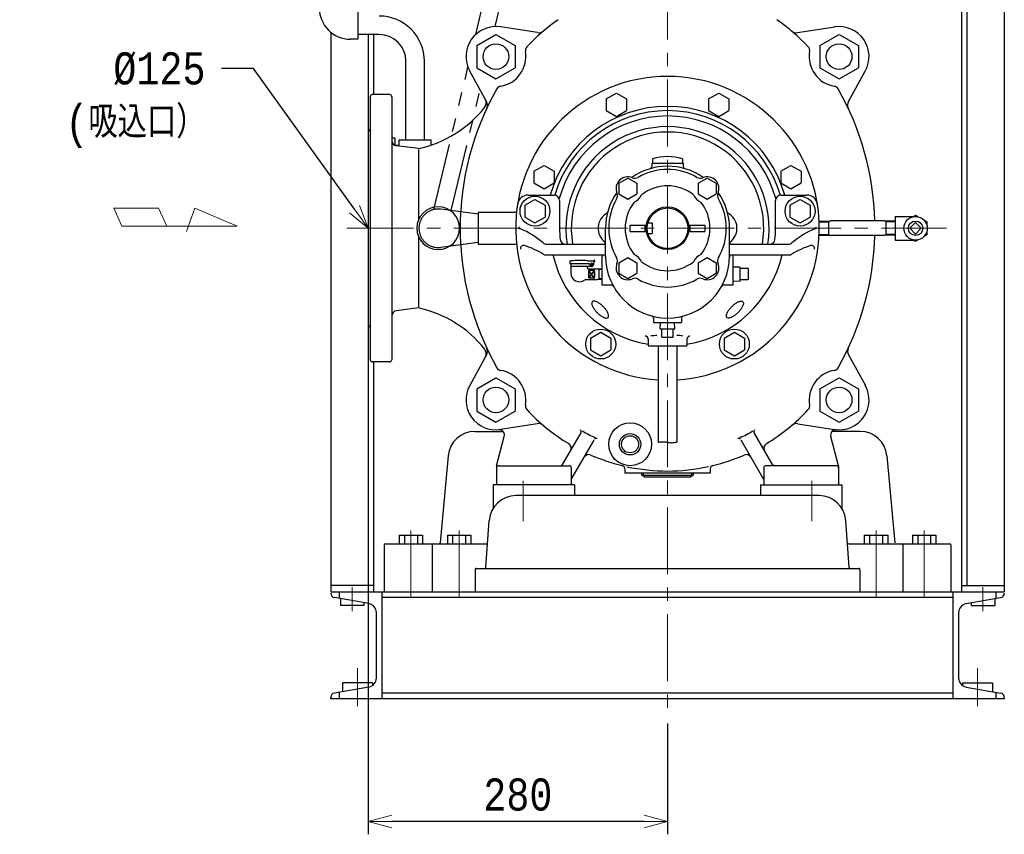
# Model space of a CAD drawing. Extents: x 0 to 8400, y 0 to 5940.
# Tile 26 of 34: x 6194 to 7115, y 423 to 1185. Entities that reach past the tile are written whole.
import ezdxf
from ezdxf import colors
from ezdxf.entities.mleader import LeaderData, LeaderLine
from ezdxf.math import Vec2, Vec3

# ---------------------------------------------------------------- set-up
doc = ezdxf.new("R2010")
doc.units = 0
doc.header["$LTSCALE"] = 50
doc.header["$MEASUREMENT"] = 0
doc.linetypes.add('CENTER', pattern=[2, 1.25, -0.25, 0.25, -0.25])
doc.linetypes.add('PHANTOM', pattern=[2.5, 1.25, -0.25, 0.25, -0.25, 0.25, -0.25])
doc.layers.get('0').update_dxf_attribs({"linetype": 'CONTINUOUS'})
doc.layers.get('Defpoints').update_dxf_attribs({"color": 8, "linetype": 'CONTINUOUS'})
doc.layers.add('ACCES5', color=1, linetype='CONTINUOUS')
doc.layers.add('DETAIL', color=7, linetype='CONTINUOUS')
doc.layers.add('SIZE', color=3, linetype='CONTINUOUS', lineweight=13)
doc.styles.get("Standard").update_dxf_attribs({"font": 'monotxt.shx', "width": 0.83, "bigfont": 'extfont.shx'})
doc.dimstyles.new('STDIM1', dxfattribs={"dimscale": 0, "dimtxt": 30, "dimasz": 22, "dimexe": 12, "dimexo": 8, "dimgap": 10, "dimtad": 1, "dimdec": 1, "dimdsep": 46, "dimtxsty": 'STANDARD', "dimblk": 'OPEN30', "dimcen": 0, "dimdle": 4.496, "dimclrd": 256, "dimclre": 256, "dimclrt": 256, "dimadec": 0, "dimazin": 0, "dimtfac": 1, "dimtdec": 1, "dimtmove": 0, "dimatfit": 3, "dimldrblk": 'OPEN30', "dimfxl": 1, "dimtvp": 1, "dimtolj": 1, "dimarcsym": 0})

# ---------------------------------------------------------------- blocks, each defined once
blk = doc.blocks.new('_OPEN30')
at = {"color": 0, "linetype": 'ByBlock'}
for p, q in [((-1, 0.268), (0, 0)), ((0, 0), (-1, -0.268)), ((0, 0), (-1, 0))]:
    blk.add_line(p, q, dxfattribs=at)
blk = doc.blocks.new('*D4')
at = {"layer": 'Defpoints', "color": 0}
for p in [(6520, 884), (6800, 535), (6520, 435.3)]:
    blk.add_point(p, dxfattribs=at)
at = {"layer": 'SIZE', "lineweight": -2}
for p, q in [((6520, 876), (6520, 423.3)), ((6800, 527), (6800, 423.3)), ((6778, 435.3), (6542, 435.3))]:
    blk.add_line(p, q, dxfattribs=at)
at = {"layer": 'SIZE', "lineweight": -2, "xscale": 22, "yscale": 22, "zscale": 22, "rotation": 180}
blk.add_blockref('_OPEN30', (6520, 435.3), dxfattribs=at)
at = {"layer": 'SIZE', "lineweight": -2, "xscale": 22, "yscale": 22, "zscale": 22}
blk.add_blockref('_OPEN30', (6800, 435.3), dxfattribs=at)
at = {"layer": 'SIZE', "insert": (6660, 460.3), "char_height": 30, "attachment_point": 5}
blk.add_mtext('\\A1;280', dxfattribs=at)

msp = doc.modelspace()

# ---------------------------------------------------------------- linework, layer by layer
at = {"layer": 'ACCES5', "linetype": 'PHANTOM'}
for p, q in [((6638.83925, 1178.50579), (6673.34481, 1322.75139)), ((6620.64641, 1171.2262), (6654.25711, 1311.73111)), ((6581.49122, 1007.5433), (6613.31271, 1140.56866)), ((6597.70518, 1006.55065), (6624.7133, 1119.45426)), ((6622.99026, 1003.22054), (6587.87063, 1007.84588)), ((6622.99026, 976.7795), (6587.87063, 972.15405))]:
    msp.add_line(p, q, dxfattribs=at)
msp.add_arc((6585.52027, 990.00002), 18, 82.49713028, 277.50282744, dxfattribs=at)
at = {"layer": 'DETAIL', "color": 4, "linetype": 'CENTER', "lineweight": 13}
for p, q in [((6800.00041, 2328.9999), (6800.00043, 534.99989)), ((6500.00766, 990.00002), (7060.86552, 990.00002)), ((6665.00042, 753.82175), (6665.00042, 716.02175)), ((6935.00042, 753.82175), (6935.00042, 716.02175)), ((6560.00042, 707.4999), (6560.00042, 637.4999)), ((6605.00042, 707.4999), (6605.00042, 637.4999)), ((6995.00042, 707.4999), (6995.00042, 637.4999)), ((7040.00042, 707.4999), (7040.00042, 637.4999)), ((6505.00046, 654.39985), (6505.00046, 632.06177)), ((7095.00045, 654.39985), (7095.00045, 632.06177)), ((6510.00046, 578.55882), (6510.00046, 543.1316)), ((7090.00045, 578.55882), (7090.00045, 543.1316))]:
    msp.add_line(p, q, dxfattribs=at)
at = {"layer": 'DETAIL'}
for p, q in [((7075.00041, 1531.00007), (7075.00041, 649.9999)), ((7080.00041, 1531.00007), (7080.00041, 655.99989)), ((7115.00041, 1531.00007), (7115.00041, 649.9999)), ((6510.299, 1192.77058), (6510.299, 1166.7706)), ((6485.00043, 1173.27324), (6485.00043, 649.9999)), ((6530.299, 1171.12059), (6510.299, 1171.12059)), ((6520.00043, 1171.12059), (6520.00043, 655.99989)), ((6525.00043, 1171.12059), (6525.00043, 1114.99955)), ((6621.48665, 1160.90616), (6639.48671, 1171.29849)), ((6639.48641, 1171.29779), (6657.48622, 1160.9056)), ((6678.47882, 1172.94305), (6643.66775, 1178.19944)), ((6921.52202, 1172.94305), (6956.33308, 1178.19944)), ((6942.51308, 1160.90616), (6960.51314, 1171.29849)), ((6960.51284, 1171.29779), (6978.51265, 1160.9056)), ((6510.299, 1166.77084), (6503.299, 1166.77084)), ((6621.4872, 1160.90553), (6621.4872, 1140.12096)), ((6657.4872, 1160.90553), (6657.4872, 1140.12096)), ((6942.51363, 1160.90553), (6942.51363, 1140.12096)), ((6978.51363, 1160.90553), (6978.51363, 1140.12096)), ((6555.299, 1072.60306), (6555.299, 1146.12059)), ((6572.59905, 1072.60306), (6572.59905, 1146.12059)), ((6630.78033, 1108.53578), (6615.01195, 1136.91322)), ((6621.48641, 1140.12088), (6639.48622, 1129.72868)), ((6639.48665, 1129.72924), (6657.48671, 1140.12157)), ((6942.51284, 1140.12088), (6960.51265, 1129.72868)), ((6960.51308, 1129.72924), (6978.51314, 1140.12157)), ((6969.2205, 1108.53578), (6984.98888, 1136.91322)), ((6540.00042, 1114.99999), (6524.00042, 1114.99999)), ((6742.66507, 1110.97008), (6752.16517, 1116.45496)), ((6752.16467, 1116.45423), (6761.66477, 1110.96935)), ((6838.33597, 1110.97008), (6847.83607, 1116.45496)), ((6847.83557, 1116.45423), (6857.33567, 1110.96935)), ((6522.00042, 1112.99999), (6522.00042, 867.00002)), ((6542.00042, 1112.99999), (6542.00042, 867.00002)), ((6742.66567, 1110.96945), (6742.66567, 1099.99979)), ((6761.66557, 1110.96945), (6761.66557, 1099.99979)), ((6838.33657, 1110.96945), (6838.33657, 1099.99979)), ((6857.33647, 1110.96945), (6857.33647, 1099.99979)), ((6742.66477, 1099.9998), (6752.16477, 1094.51492)), ((6752.16517, 1094.51557), (6761.66517, 1100.00045)), ((6838.33567, 1099.9998), (6847.83567, 1094.51492)), ((6847.83607, 1094.51557), (6857.33607, 1100.00045)), ((6520.00042, 1080.99999), (6520.00042, 899.00002)), ((6542.00078, 1074.6635), (6544.9149, 1074.6635)), ((6544.9149, 1074.6635), (6544.9149, 1067.60306)), ((6548.94903, 1072.60306), (6578.94903, 1072.60306)), ((6548.94903, 1067.60306), (6548.94903, 1072.60306)), ((6578.94903, 1067.83614), (6578.94903, 1072.60306)), ((6544.9149, 1067.60306), (6548.94903, 1067.60306)), ((6567.00042, 1064.51848), (6546.38326, 1067.08289)), ((6567.00042, 1063.62804), (6567.00042, 997.55084)), ((6785.25042, 1050.9996), (6814.75048, 1050.9996)), ((6785.25042, 1050.9996), (6785.25042, 1047.61415)), ((6786.0006, 1054.99957), (6786.0006, 1050.99961)), ((6814.00054, 1054.99957), (6814.00054, 1050.99961)), ((6814.75048, 1050.9996), (6814.75048, 1047.61415)), ((6675.01558, 1043.32055), (6684.51568, 1048.80542)), ((6675.01618, 1043.31991), (6675.01618, 1032.35025)), ((6684.51518, 1048.8047), (6694.01528, 1043.31982)), ((6694.01608, 1043.31991), (6694.01608, 1032.35025)), ((6905.98546, 1043.32055), (6915.48556, 1048.80542)), ((6905.98606, 1043.31991), (6905.98606, 1032.35025)), ((6915.48506, 1048.8047), (6924.98516, 1043.31982)), ((6924.98596, 1043.31991), (6924.98596, 1032.35025)), ((6675.01528, 1032.35027), (6684.51528, 1026.86539)), ((6684.51568, 1026.86604), (6694.01568, 1032.35091)), ((6754.37695, 1032.03078), (6762.87689, 1036.93823)), ((6754.37737, 1032.03023), (6754.37737, 1022.21532)), ((6762.8764, 1036.93762), (6771.3764, 1032.03012)), ((6771.37737, 1032.03023), (6771.37737, 1022.21532)), ((6828.62286, 1032.03063), (6837.12286, 1036.93813)), ((6828.62347, 1032.03023), (6828.62347, 1022.21532)), ((6837.12261, 1036.93758), (6845.62253, 1032.03013)), ((6845.62353, 1032.03023), (6845.62353, 1022.21532)), ((6905.98516, 1032.35027), (6915.48516, 1026.86539)), ((6915.48556, 1026.86604), (6924.98556, 1032.35091)), ((6666.52795, 1011.48502), (6676.02801, 1016.96989)), ((6669.68157, 1020.99969), (6694.00048, 1020.99969)), ((6676.0277, 1016.96919), (6685.5277, 1011.48436)), ((6699.00042, 1015.99972), (6699.00042, 990.00002)), ((6754.3764, 1022.21522), (6762.87646, 1017.30771)), ((6762.87695, 1017.30829), (6771.37695, 1022.21575)), ((6828.62255, 1022.2151), (6837.12255, 1017.30765)), ((6837.1228, 1017.30823), (6845.62283, 1022.21573)), ((6901.00053, 990.00002), (6901.00053, 1015.99972)), ((6906.00033, 1020.99969), (6930.31933, 1020.99969)), ((6914.47143, 1011.48503), (6923.97143, 1016.96986)), ((6923.97103, 1016.96914), (6933.47123, 1011.48427)), ((6622.99026, 1005.00002), (6658.79525, 1005.00002)), ((6622.99026, 1005.00002), (6622.99026, 975.00002)), ((6666.5285, 1011.48461), (6666.5285, 1000.51504)), ((6685.52856, 1011.48461), (6685.52856, 1000.51504)), ((6914.47203, 1011.48461), (6914.47203, 1000.51504)), ((6933.47203, 1011.48461), (6933.47203, 1000.51504)), ((6666.5277, 1000.51468), (6676.0277, 995.02985)), ((6676.02795, 995.03051), (6685.52801, 1000.51539)), ((6781.6701, 994.99999), (6785.5003, 994.99999)), ((6785.5003, 994.99999), (6785.5003, 984.99996)), ((6914.47103, 1000.51464), (6923.97123, 995.02976)), ((6923.97143, 995.0306), (6933.47143, 1000.51543)), ((6941.99943, 996.57976), (6952.28913, 996.90133)), ((6941.99943, 995.67919), (6950.63593, 995.94907)), ((6950.63603, 995.94871), (6952.28463, 996.90049)), ((6950.63633, 996.84862), (6950.63633, 983.15307)), ((7002.71312, 996.90016), (6952.25823, 996.89998)), ((7004.36022, 995.94698), (7002.71162, 996.89876)), ((7013.00052, 996.57842), (7002.71332, 996.89989)), ((7004.36072, 983.15315), (7004.36072, 996.84871)), ((7013.00072, 995.67801), (7004.36162, 995.94799)), ((7013.00032, 1001.00008), (7013.00032, 979.00078)), ((7013.00032, 1001.00008), (7032.00012, 1001.00008)), ((7026.62582, 989.99999), (7031.99992, 995.37406)), ((7030.05232, 1001.00012), (7031.99982, 1002.12453)), ((7031.99972, 1002.12334), (7034.41002, 1000.73174)), ((7031.99992, 995.37406), (7037.37412, 989.9998)), ((7040.08922, 997.45291), (7042.49942, 996.06131)), ((7042.50022, 996.06191), (7042.50022, 993.2788)), ((6742.00048, 964.00005), (6742.00048, 990.00002)), ((6765.00042, 987.00002), (6765.00042, 993.00002)), ((6765.00042, 993.00002), (6779.00042, 993.00002)), ((6765.00042, 987.00002), (6779.00042, 987.00002)), ((6779.00042, 987.00002), (6779.00042, 993.00002)), ((6821.0003, 993.00002), (6835.00048, 993.00002)), ((6821.0003, 993.00002), (6821.0003, 987.00002)), ((6821.0003, 987.00002), (6835.00048, 987.00002)), ((6835.00048, 993.00002), (6835.00048, 987.00002)), ((6858.00043, 964.00005), (6858.00043, 990.00002)), ((7026.62582, 989.99999), (7031.99992, 984.62593)), ((7031.99992, 984.62593), (7037.37402, 989.99999)), ((7042.50022, 986.72078), (7042.50022, 983.93758)), ((6567.00042, 982.44919), (6567.00042, 916.372)), ((6781.6701, 984.99996), (6785.5003, 984.99996)), ((6942.00003, 984.32169), (6950.63653, 984.05179)), ((6942.00003, 983.42129), (6952.28533, 983.09987)), ((6950.63553, 984.0506), (6952.28423, 983.09868)), ((7002.71342, 983.10042), (6952.27543, 983.10024)), ((7004.36072, 984.05217), (7002.71212, 983.10039)), ((7012.99992, 983.42272), (7002.71272, 983.10124)), ((7013.00022, 984.32305), (7004.36102, 984.05307)), ((7013.00032, 979.00078), (7032.00012, 979.00078)), ((7030.05222, 978.99904), (7031.99982, 977.87454)), ((7031.99992, 977.87584), (7034.41052, 979.26758)), ((7040.08902, 982.54613), (7042.49962, 983.93787)), ((6622.99026, 975.00002), (6658.79525, 975.00002)), ((6686.88134, 975.00011), (6740.00042, 975.00011)), ((6860.00043, 975.00011), (6913.11953, 975.00011)), ((6686.41424, 965.00008), (6740.00872, 965.00008)), ((6708.47039, 958.45489), (6708.47039, 956.99965)), ((6725.19964, 959.49978), (6731.47033, 959.49978)), ((6730.94506, 956.18618), (6731.46978, 959.499)), ((6731.00341, 960.0244), (6731.35656, 960.37765)), ((6731.0036, 960.02425), (6731.35711, 959.67072)), ((6731.28655, 958.35006), (6731.40972, 958.40484)), ((6731.35717, 960.37784), (6731.71075, 960.02431)), ((6738.50042, 965.00008), (6738.50042, 937.00005)), ((6754.3767, 957.78443), (6762.87676, 962.69193)), ((6754.37737, 957.78444), (6754.37737, 947.96944)), ((6762.87664, 962.69134), (6771.37658, 957.7839)), ((6771.37737, 957.78444), (6771.37737, 947.96944)), ((6828.62292, 957.78454), (6837.12286, 962.69199)), ((6828.62347, 957.78444), (6828.62347, 947.96944)), ((6837.12249, 962.69141), (6845.62253, 957.78391)), ((6845.62353, 957.78444), (6845.62353, 947.96944)), ((6859.99183, 965.00008), (6913.58653, 965.00008)), ((6861.50033, 937.00005), (6861.50033, 965.00008)), ((6708.47039, 956.99965), (6726.01208, 956.99965)), ((6709.47015, 956.99965), (6709.47015, 947.99956)), ((6709.47015, 954.49953), (6728.97033, 954.49953)), ((6724.97009, 954.49953), (6724.97009, 952.99972)), ((6725.97015, 951.99959), (6734.47033, 951.99959)), ((6731.46881, 950.77329), (6726.46899, 943.22298)), ((6731.46881, 943.22446), (6726.46905, 950.77477)), ((6726.47039, 950.77462), (6731.47033, 950.77462)), ((6726.47039, 950.77462), (6726.47039, 943.22454)), ((6727.77014, 956.79989), (6730.17004, 956.79989)), ((6727.77014, 956.19985), (6730.17004, 956.19985)), ((6731.47033, 950.77462), (6731.47033, 943.22454)), ((6738.49957, 951.864), (6734.46972, 951.98993)), ((6734.86932, 951.97535), (6735.96832, 951.34084)), ((6738.49987, 951.26366), (6735.96984, 951.34272)), ((6735.97033, 942.05779), (6735.97033, 951.94338)), ((6867.48963, 953.76574), (6861.49973, 953.57856)), ((6867.49003, 953.76592), (6867.49003, 940.23443)), ((6875.48983, 952.37432), (6867.49003, 952.37432)), ((6875.48983, 952.37432), (6875.48983, 941.62603)), ((6723.47039, 942.00002), (6734.47033, 942.00002)), ((6731.47033, 943.22454), (6726.47039, 943.22454)), ((6738.49865, 942.13659), (6734.46905, 942.01066)), ((6735.96899, 942.65711), (6734.86975, 942.02247)), ((6738.49865, 942.73682), (6735.96935, 942.65778)), ((6754.37658, 947.96886), (6762.87658, 943.06141)), ((6762.8767, 943.06202), (6771.37676, 947.96952)), ((6828.62249, 947.969), (6837.12255, 943.0615)), ((6837.12292, 943.06205), (6845.62293, 947.9695)), ((6867.49013, 940.2343), (6861.50013, 940.42148)), ((6875.48983, 941.62603), (6867.49003, 941.62603)), ((6738.50042, 937.00005), (6747.47405, 937.00005)), ((6852.52683, 937.00005), (6861.50033, 937.00005)), ((6567.00042, 915.48155), (6546.38326, 912.91714)), ((6787.00048, 905.90536), (6787.00048, 902.00008)), ((6813.00042, 905.90536), (6813.00042, 902.00008)), ((6787.00048, 902.00008), (6813.00042, 902.00008)), ((6793.23528, 896.00945), (6793.42248, 901.99929)), ((6793.23547, 896.00933), (6806.76653, 896.00933)), ((6794.62683, 888.00936), (6794.62683, 896.00942)), ((6805.37493, 888.00936), (6805.37493, 896.00942)), ((6806.76599, 896.01018), (6806.57879, 902.00022)), ((6728.00012, 887.23176), (6737.50024, 892.71663)), ((6728.00067, 887.2318), (6728.00067, 876.26214)), ((6737.49981, 892.71595), (6746.99981, 887.23112)), ((6747.00073, 887.2318), (6747.00073, 876.26214)), ((6782.00042, 886.17666), (6782.00042, 880.00014)), ((6794.62683, 888.00927), (6805.37493, 888.00927)), ((6818.00042, 886.17666), (6818.00042, 880.00014)), ((6852.99953, 887.23171), (6862.49963, 892.71659)), ((6853.00013, 887.2318), (6853.00013, 876.26214)), ((6862.49923, 892.71598), (6871.99923, 887.23115)), ((6872.00023, 887.2318), (6872.00023, 876.26214)), ((6727.99987, 876.26153), (6737.49987, 870.77669)), ((6737.50012, 870.77733), (6747.00018, 876.2622)), ((6782.00042, 880.00014), (6818.00042, 880.00014)), ((6791.3507, 880.00023), (6791.3507, 790.00069)), ((6808.65075, 880.00033), (6808.65075, 790.00069)), ((6852.99933, 876.26156), (6862.49923, 870.77672)), ((6862.49953, 870.77727), (6871.99963, 876.26217)), ((6630.72497, 871.63635), (6614.95717, 842.98775)), ((6969.27586, 871.63635), (6985.04367, 842.98775)), ((6540.00042, 865.00002), (6524.00042, 865.00002)), ((6525.00043, 865.00014), (6525.00043, 649.9999)), ((6621.48665, 839.87961), (6639.48671, 850.27194)), ((6639.48641, 850.27124), (6657.48622, 839.87905)), ((6942.51308, 839.87961), (6960.51314, 850.27194)), ((6960.51284, 850.27124), (6978.51265, 839.87905)), ((6621.4872, 839.87899), (6621.4872, 819.09441)), ((6657.4872, 839.87899), (6657.4872, 819.09441)), ((6942.51363, 839.87899), (6942.51363, 819.09441)), ((6978.51363, 839.87899), (6978.51363, 819.09441)), ((6621.48641, 819.09433), (6639.48622, 808.70214)), ((6639.48665, 808.70269), (6657.48671, 819.09503)), ((6942.51284, 819.09433), (6960.51265, 808.70214)), ((6960.51308, 808.70269), (6978.51314, 819.09503)), ((6678.19049, 807.25407), (6643.85664, 801.82977)), ((6921.81034, 807.25407), (6956.14419, 801.82977)), ((6619.76629, 799.9999), (6646.18219, 799.9999)), ((6640.00052, 767.99999), (6647.32355, 795.32991)), ((6701.91749, 769.00004), (6719.11026, 798.77881)), ((6898.08335, 769.00004), (6880.89057, 798.77881)), ((6960.00031, 767.99999), (6952.67728, 795.32991)), ((6980.23454, 799.9999), (6953.81865, 799.9999)), ((6710.00042, 755.00009), (6731.23462, 791.77881)), ((6890.00042, 755.00009), (6868.76621, 791.77881)), ((6594.87543, 777.33342), (6587.24167, 695.90656)), ((7005.1254, 777.33342), (7012.75917, 695.90656)), ((6640.00042, 768.00002), (6640.00042, 750.00002)), ((6642.00042, 768.00002), (6708.00042, 768.00002)), ((6710.00042, 766.00002), (6710.00042, 750.00002)), ((6760.00042, 765.1381), (6760.00042, 761.00002)), ((6840.00042, 765.1381), (6840.00042, 761.00002)), ((6890.00042, 766.00002), (6890.00042, 750.00002)), ((6958.00042, 768.00002), (6892.00042, 768.00002)), ((6960.00042, 768.00002), (6960.00042, 750.00002)), ((6840.00042, 761.00002), (6760.00042, 761.00002)), ((6776.03588, 759.00005), (6776.09838, 761.00005)), ((6778.2968, 757.69958), (6776.04509, 758.9996)), ((6776.04522, 759.00042), (6823.96373, 759.00042)), ((6777.48876, 758.16653), (6777.57726, 760.99999)), ((6778.29686, 757.70046), (6821.71209, 757.70046)), ((6823.96398, 758.99996), (6821.71233, 757.69997)), ((6822.42272, 760.99984), (6822.5114, 758.16106)), ((6823.90166, 760.99981), (6823.96416, 758.99981)), ((6713.00042, 749.9999), (6637.00042, 749.9999)), ((6637.00042, 749.9999), (6637.00042, 728.20288)), ((6713.00042, 749.9999), (6713.00042, 739.9999)), ((6887.00042, 749.9999), (6963.00042, 749.9999)), ((6887.00042, 749.9999), (6887.00042, 739.9999)), ((6963.00042, 749.9999), (6963.00042, 728.20288)), ((6941.77116, 739.9999), (6658.22967, 739.9999)), ((6630.06855, 672.92657), (6633.29698, 716.83319)), ((6969.93228, 672.92657), (6966.70385, 716.83319)), ((6549.05017, 702.9999), (6549.05017, 694.9999)), ((6549.05017, 702.9999), (6570.95007, 702.9999)), ((6554.00037, 702.9999), (6554.00037, 694.9999)), ((6566.00037, 702.9999), (6566.00037, 694.9999)), ((6570.95007, 702.9999), (6570.95007, 694.9999)), ((6594.05017, 702.99938), (6594.05017, 694.99938)), ((6594.05017, 702.99938), (6615.95007, 702.99938)), ((6599.00037, 702.99938), (6599.00037, 694.99938)), ((6611.00037, 702.99938), (6611.00037, 694.99938)), ((6615.95007, 702.99938), (6615.95007, 694.99938)), ((6984.05017, 702.9999), (6984.05017, 694.9999)), ((6984.05017, 702.9999), (7005.95007, 702.9999)), ((6989.00037, 702.9999), (6989.00037, 694.9999)), ((7001.00037, 702.9999), (7001.00037, 694.9999)), ((7005.95007, 702.9999), (7005.95007, 694.9999)), ((7029.05017, 702.99938), (7029.05017, 694.99938)), ((7029.05017, 702.99938), (7050.95007, 702.99938)), ((7034.00037, 702.99938), (7034.00037, 694.99938)), ((7046.00037, 702.99938), (7046.00037, 694.99938)), ((7050.95007, 702.99938), (7050.95007, 694.99938)), ((6535.00042, 693.9999), (6535.00042, 649.9999)), ((6536.00042, 694.9999), (6630.76242, 694.9999)), ((6580.00042, 693.9999), (6580.00042, 649.9999)), ((6969.23841, 694.9999), (7064.00042, 694.9999)), ((7020.00042, 693.9999), (7020.00042, 649.9999)), ((7065.00042, 693.9999), (7065.00042, 649.9999)), ((6620.00042, 670.9999), (6620.00042, 649.9999)), ((6621.00042, 671.9999), (6979.00042, 671.9999)), ((6980.00042, 670.9999), (6980.00042, 649.9999)), ((6525.00043, 655.99989), (6485.00043, 655.99989)), ((7075.00041, 655.99989), (7115.00041, 655.99989)), ((6485.00043, 649.9999), (7115.00041, 649.9999)), ((6493.00095, 649.9999), (6493.00095, 643.85391)), ((6533.00042, 549.9999), (6533.00042, 649.9999)), ((7066.99997, 644.69992), (6533.00042, 644.69992)), ((7066.99997, 649.9999), (7066.99997, 549.9999)), ((7106.99997, 649.9999), (7106.99997, 643.85391)), ((6520.67641, 638.97379), (6488.47105, 644.65246)), ((6494.00071, 643.6776), (6494.00071, 637.22632)), ((6516.00022, 637.22632), (6494.00071, 637.22632)), ((6516.00022, 639.7985), (6516.00022, 637.22632)), ((7079.32382, 638.97385), (7111.52963, 644.65261)), ((7084.0007, 639.7985), (7084.0007, 637.22632)), ((7084.0007, 637.22632), (7106.00021, 637.22632)), ((7106.00021, 643.6776), (7106.00021, 637.22632)), ((6527.70043, 569.3968), (6527.70043, 630.60301)), ((7072.30026, 630.60301), (7072.30026, 569.3968)), ((6524.00071, 564.9999), (6496.00022, 564.9999)), ((6496.00022, 564.9999), (6496.00022, 556.67478)), ((6524.00071, 564.9999), (6524.00071, 562.38168)), ((7076.00021, 564.9999), (7104.0007, 564.9999)), ((7076.00021, 564.9999), (7076.00021, 562.38168)), ((7104.0007, 564.9999), (7104.0007, 556.67478)), ((6520.67639, 561.02599), (6488.47103, 555.34731)), ((6493.00095, 556.14595), (6493.00095, 549.9999)), ((7066.99997, 555.29989), (6533.00042, 555.29989)), ((7079.32378, 561.02601), (7111.52959, 555.34726)), ((7106.99997, 556.14595), (7106.99997, 549.9999)), ((6485.00039, 549.9999), (6485.00039, 551.21107)), ((7115.00045, 549.9999), (6485.00039, 549.9999)), ((7115.00045, 551.21107), (7115.00045, 549.9999))]:
    msp.add_line(p, q, dxfattribs=at)
for points in [[(6726.47037, 950.77478, 0.201749), (6726.24761, 950.3794, 0.02429451), (6726.15225, 949.91203, 0.011773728), (6726.08864, 949.43767, 0.007799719), (6726.04294, 948.9582, 0.005960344), (6726.0103, 948.47755, 0.005071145), (6725.98789, 947.98937, 0.004581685), (6725.97476, 947.49733, 0.004398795), (6725.9704, 946.99954, 0.004257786), (6725.97449, 946.51743, 0.004484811), (6725.98701, 946.03423, 0.004999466), (6726.00876, 945.54928, 0.005981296), (6726.04128, 945.06174, 0.007909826), (6726.08763, 944.57044, 0.011855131), (6726.15178, 944.08994, 0.024927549), (6726.24936, 943.61313, 0.2404328), (6726.48614, 943.22617)], [(6731.47033, 943.22429, 0.20174899), (6731.69309, 943.61968, 0.024294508), (6731.78846, 944.08705, 0.011773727), (6731.85206, 944.56141, 0.007799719), (6731.89776, 945.04088, 0.005960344), (6731.9304, 945.52152, 0.005071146), (6731.95281, 946.00971, 0.004581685), (6731.96594, 946.50174, 0.004398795), (6731.9703, 946.99954, 0.004257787), (6731.96621, 947.48164, 0.004484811), (6731.95369, 947.96484, 0.004999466), (6731.93194, 948.4498, 0.005981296), (6731.89942, 948.93734, 0.007909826), (6731.85307, 949.42864, 0.01185513), (6731.78892, 949.90914, 0.024927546), (6731.69134, 950.38594, 0.24043276), (6731.45456, 950.7729)], [(6791.35049, 790.0007, -0.025028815), (6794.81892, 790.33865, -0.046622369), (6798.29143, 790.16782, 0.001342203), (6801.73857, 789.63974, 0.052834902), (6805.20747, 789.5196, 0.031494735), (6808.6502, 790.0007)]]:
    msp.add_lwpolyline(points, format="xyb", dxfattribs=at)
for points in [[(6744.42505, 906.48777, 0.25500113), (6744.74136, 909.32422, 0.063241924), (6743.53432, 912.04215, 0.035331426), (6741.83324, 914.50034, 0.028022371), (6739.83958, 916.73005, 0.027967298), (6737.61415, 918.72465, 0.035198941), (6735.15791, 920.43001, 0.063172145), (6732.42728, 921.64914, 0.2550468), (6729.57574, 921.33699, 0.25500113), (6729.25943, 918.50054, 0.063241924), (6730.46647, 915.78261, 0.035331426), (6732.16755, 913.32442, 0.028022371), (6734.16121, 911.09471, 0.027967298), (6736.38663, 909.10011, 0.035198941), (6738.84288, 907.39476, 0.063172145), (6741.57351, 906.17562, 0.2550468)], [(6855.57573, 906.48777, -0.25500113), (6855.25943, 909.32422, -0.063241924), (6856.46643, 912.04215, -0.035331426), (6858.16753, 914.50034, -0.028022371), (6860.16123, 916.73005, -0.027967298), (6862.38663, 918.72465, -0.035198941), (6864.84283, 920.43001, -0.063172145), (6867.57353, 921.64914, -0.2550468), (6870.42503, 921.33699, -0.25500113), (6870.74133, 918.50054, -0.063241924), (6869.53433, 915.78261, -0.035331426), (6867.83323, 913.32442, -0.028022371), (6865.83953, 911.09471, -0.027967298), (6863.61413, 909.10011, -0.035198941), (6861.15793, 907.39476, -0.063172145), (6858.42723, 906.17562, -0.2550468)]]:
    msp.add_lwpolyline(points, format="xyb", close=True, dxfattribs=at)
for centre, radius in [((6639.4872, 1150.51329), 11.99999), ((6960.51363, 1150.51329), 11.99999), ((6676.0285, 1005.99987), 14), ((6923.97213, 1005.99987), 14), ((6800.00042, 990.00002), 20), ((6800.00042, 990.00002), 19), ((7032.00042, 989.99993), 10.99999), ((7032.00042, 990.00002), 6.76567), ((6737.50067, 881.74688), 14), ((6862.50013, 881.74688), 14), ((6639.4872, 829.48674), 11.99999), ((6960.51363, 829.48674), 11.99999), ((6765.00042, 788.00002), 20), ((6765.00042, 788.00002), 10), ((6765.00042, 788.00002), 8)]:
    msp.add_circle(centre, radius, dxfattribs=at)
for centre, radius, start, end in [((6503.29925, 1195.77109), 29, 180.00003015, 270), ((6530.299, 1146.12059), 42.3, 0, 90), ((6800.00042, 1037.50002), 179.5, 124.73307302, 137.17848862), ((6800.00042, 1037.50002), 179.5, 42.82151138, 55.26692698), ((6530.299, 1146.12059), 25, 0, 90), ((6639.4872, 1150.51329), 28, 81.35218813, 209.05945464), ((6679.52395, 1179.86459), 7, 261.41333584, 310.23967279), ((6920.47688, 1179.86459), 7, 229.76032721, 278.58666416), ((6960.51363, 1150.51329), 28, 330.94054536, 98.64781187), ((6639.48724, 1150.51329), 28, 279.24465213, 9.76543639), ((6672.00908, 1156.11059), 5, 137.17848862, 189.76543639), ((6927.99176, 1156.11059), 5, 350.23456361, 42.82151138), ((6960.5136, 1150.51329), 28, 170.23456361, 260.75534787), ((6800.00042, 990.00002), 142, 273.49249618, 266.50775041), ((6524.00042, 1112.99999), 2, 89.9999975, 180), ((6540.00042, 1112.99999), 2, 359.99999499, 89.9999975), ((6870.12542, 990.00002), 264.125, 150.4129144, 209.58707123), ((6644.7887, 1117.94192), 5, 99.24465213, 150.4129144), ((6955.21213, 1117.94192), 5, 29.5870856, 80.75534787), ((6729.87542, 990.00002), 264.125, 1.49695624, 29.5870856), ((6623.3921, 1107.16938), 7, 321.23537829, 28.82780236), ((6624.66152, 1105.13576), 7, 334.87090084, 29.05944853), ((6975.33931, 1105.13576), 7, 150.94055147, 205.12909916), ((6543.86018, 1171.03388), 109, 282.25692526, 321.23537829), ((6800.00042, 990.00002), 114, 15.77896263, 164.22103737), ((6800.00042, 990.00002), 110, 16.357456, 163.64254544), ((6800.00042, 990.00002), 105, 15.28051901, 164.71950801), ((6520.00042, 1082.99999), 2, 269.99999932, 0.00000865), ((6800.00042, 990.00002), 95, 350.91533468, 189.08466532), ((6800.00042, 990.00002), 90, 350.40598988, 189.59401012), ((6547.00042, 1072.04466), 5, 180, 262.90983624), ((6800.00042, 1006.99972), 49.99987, 73.73976, 106.2602), ((6800.00042, 990.00002), 58, 54.903642, 125.05852), ((6800.00042, 990.00002), 55, 59.948297, 120.07352), ((6783.25048, 1047.61415), 2, 286.21041, 359.99965), ((6816.75042, 1047.61415), 2, 180.00036, 253.78963), ((6762.87744, 1027.12273), 11, 67.24507, 202.75477), ((6769.45281, 1042.79959), 6, 247.24565, 300.05214), ((6830.54809, 1042.79959), 6, 239.9479, 292.75438), ((6837.12347, 1027.12273), 11, 337.24522, 112.75489), ((6800.00042, 990.00002), 58, 144.94115, 179.99996), ((6747.20068, 1020.54751), 6, 329.94868, 22.75429), ((6800.00042, 990.00002), 39.65998, 52.010757, 127.98922), ((6852.80023, 1020.54751), 6, 157.24571, 210.05132), ((6800.00042, 990.00002), 58, 0, 35.096473), ((6669.68157, 1010.99984), 10, 90.000037, 170.84587), ((6694.00048, 1015.99972), 5, 0, 89.999982), ((6800.00042, 990.00002), 55, 149.91129, 210.08864), ((6800.00042, 990.00002), 39.65998, 142.01062, 217.98931), ((6762.87744, 1027.12273), 14, 294.77158, 335.22829), ((6837.12347, 1027.12273), 14, 204.77171, 245.22845), ((6800.00042, 990.00002), 39.65998, 322.01064, 37.989328), ((6800.00042, 990.00002), 55, 329.91626, 30.051883), ((6906.00033, 1015.99972), 5, 89.999982, 179.99996), ((6930.31933, 1010.99984), 10, 9.1541269, 89.999927), ((6585.52027, 990.00002), 20, 0, 180), ((6751.00048, 990.00002), 16, 116.80093, 235.7183), ((6849.00043, 990.00002), 16, 304.28167, 63.198975), ((6585.52027, 990.00002), 20, 180, 0), ((6663.01464, 991.34044), 2, 180.00004, 247.19347), ((6631.22973, 915.75139), 79.99999, 49.101209, 67.193434), ((6800.00042, 990.00002), 100.99997, 180.00004, 185.97918), ((6800.00042, 990.00002), 100.99997, 354.02082, 359.99996), ((6968.77113, 915.75139), 79.99999, 112.80653, 130.89877), ((6936.98623, 991.34044), 2, 292.80657, 359.99996), ((6686.88134, 980.00008), 5, 229.10123, 269.99996), ((6704.52264, 980.00008), 5, 185.97913, 269.99958), ((6740.00042, 977.00008), 2, 270.00002, 0), ((6860.00043, 977.00008), 2, 180.00004, 270.00002), ((6895.47813, 980.00008), 5, 270.00046, 354.02087), ((6913.11953, 980.00008), 5, 270.00007, 310.89877), ((6729.87542, 990.00002), 264.125, 330.41292877, 358.50308282), ((6665.36645, 970.87017), 3, 72.406562, 188.08625), ((6642.08758, 897.47335), 79.99999, 58.56767, 72.402847), ((6957.91333, 897.47335), 79.99999, 107.59712, 121.43229), ((6934.63443, 970.87017), 3, 351.91375, 107.5934), ((6686.41424, 970.00005), 5, 238.56552, 269.99745), ((6800.00042, 990.00002), 109.99988, 193.13657, 260.58201), ((6709.47033, 958.45489), 1, 97.792736, 179.99909), ((6717.47039, 900.00011), 59.99992, 82.598352, 97.792845), ((6731.00482, 959.31731), 0.5, 320.587, 44.999998), ((6731.00482, 959.31731), 1, 293.98584, 44.999998), ((6740.00872, 963.00011), 2, 0.95498915, 90.000911), ((6800.00042, 964.00005), 58, 180.00004, 0), ((6747.20068, 959.45226), 6, 337.24571, 30.051319), ((6762.87744, 952.87694), 14, 24.77171, 65.228416), ((6800.00042, 990.00002), 39.65998, 232.01078, 307.98924), ((6800.00042, 990.00002), 109.99988, 279.41808, 346.86344), ((6837.12347, 952.87694), 14, 114.77155, 155.22829), ((6852.80023, 959.45226), 6, 149.94866, 202.75427), ((6859.99183, 963.00011), 2, 90.005993, 179.0451), ((6913.58653, 970.00005), 5, 270.00259, 301.43452), ((6725.97015, 952.99972), 1, 179.99996, 270), ((6726.01208, 955.99972), 1, 9.5964363, 90.002659), ((6728.97033, 956.49978), 1.99999, 189.59601, 351), ((6727.77014, 956.49987), 0.30003, 89.999982, 269.99995), ((6728.97033, 956.49978), 0.8, 202.02341, 337.97663), ((6728.97033, 956.49978), 0.8, 22.029266, 157.97069), ((6730.17004, 956.49987), 0.30003, 270.00002, 89.999982), ((6762.87744, 952.87694), 11, 157.24522, 292.75491), ((6837.12347, 952.87694), 11, 247.24516, 22.754779), ((6717.47009, 947.99956), 8, 180.00004, 306.99484), ((6723.47039, 940.00005), 1.99999, 90.001348, 126.87142), ((6769.45281, 937.20009), 6, 59.94786, 112.75435), ((6800.00042, 990.00002), 55, 239.92648, 300.07356), ((6830.54809, 937.20009), 6, 67.245617, 120.0521), ((6747.47405, 935.00008), 2, 28.905784, 90.005228), ((6852.52683, 935.00008), 2, 89.994736, 151.09417), ((6547.00042, 907.95538), 5, 97.09016376, 180), ((6543.86018, 808.96616), 109, 38.76462171, 77.74307474), ((6785.00042, 905.90536), 2, 0.00023983, 75.522494), ((6815.00042, 905.90536), 2, 104.47741, 179.99975), ((6520.00042, 897.00002), 2, 359.99999499, 89.9999975), ((6779.00042, 886.17666), 3, 0, 89.999982), ((6800.00042, 647.26201), 242.5838, 92.336508, 93.718446), ((6800.00042, 647.26201), 242.5838, 86.672205, 87.946499), ((6821.00042, 886.17666), 3, 89.999982, 179.99996), ((6623.3921, 872.83065), 7, 331.17219764, 38.76462171), ((6624.59246, 875.0116), 7, 331.17220185, 25.09471278), ((6975.40837, 875.0116), 7, 154.90528722, 208.82779815), ((6524.00042, 867.00002), 2, 180, 270.0000025), ((6540.00042, 867.00002), 2, 269.99999932, 0.00000865), ((6644.78867, 862.05817), 5, 209.58707123, 260.75529654), ((6639.48717, 829.4868), 28, 350.23457081, 80.75529654), ((6960.51366, 829.4868), 28, 99.24470346, 189.76542919), ((6955.21217, 862.05817), 5, 279.24470346, 330.41292877), ((6639.4872, 829.48674), 28, 150.94054171, 278.5866413), ((6960.51363, 829.48674), 28, 261.4133587, 29.05945829), ((6672.00902, 823.88951), 5, 170.23457081, 222.82148212), ((6800.00042, 942.50002), 179.5, 222.82148212, 239.00858593), ((6800.00042, 942.50002), 179.5, 300.99141407, 317.17851788), ((6927.99182, 823.88951), 5, 317.17851788, 9.76542919), ((6642.49392, 796.624), 5, 344.99999988, 95.22762273), ((6679.28285, 800.33983), 7, 49.66322479, 98.97777508), ((6717.37822, 799.77882), 2, 330.00000099, 59.4922404), ((6882.62261, 799.77882), 2, 120.5077596, 209.99999901), ((6920.71798, 800.33983), 7, 81.02222492, 130.33677521), ((6957.50691, 796.624), 5, 84.77237727, 195.00000012), ((6619.76629, 774.9999), 25, 90, 174.64417496), ((6800.00042, 940.00002), 160.75259, 240.198767, 245.19579487), ((6733.3857, 791.50459), 2, 65.83910489, 149.99999917), ((6866.61513, 791.50459), 2, 30.00000083, 114.16089511), ((6800.00042, 940.00002), 160.75259, 294.80420513, 299.801233), ((6980.23454, 774.9999), 25, 5.35582504, 90), ((6704.99959, 784.33841), 5, 329.99999955, 59.00858593), ((6895.00124, 784.33841), 5, 120.99141407, 210.00000045), ((6726.35894, 773.33388), 5, 66.4755218, 149.99999955), ((6800.00042, 942.50002), 179.5, 246.4755218, 256.37203752), ((6800.00042, 942.50002), 179.5, 283.62796248, 293.5244782), ((6873.6419, 773.33388), 5, 30.00000045, 113.5244782), ((6642.00042, 766.00002), 2, 90.00000433, 180.00000501), ((6700.18548, 770.00002), 2, 269.99999567, 329.99999734), ((6708.00042, 766.00002), 2, 359.99999499, 89.9999975), ((6757.00042, 765.1381), 3, 0, 76.37203752), ((6800.00042, 942.50002), 179.5, 257.79281948, 282.28023862), ((6843.00042, 765.1381), 3, 103.62796248, 180), ((6892.00042, 766.00002), 2, 90.0000025, 180.00000501), ((6899.81536, 770.00002), 2, 210.00000266, 270.00000433), ((6958.00042, 766.00002), 2, 359.99999499, 89.99999567), ((6658.22967, 714.9999), 25, 90, 175.794643), ((6941.77116, 714.9999), 25, 4.205357, 90), ((6536.00042, 693.9999), 1, 90, 180), ((6581.00042, 693.9999), 1, 90, 180), ((6586.24603, 695.9999), 1, 270, 354.64417496), ((6630.76242, 695.9999), 1, 270, 355.794643), ((6969.23841, 695.9999), 1, 184.205357, 270), ((7019.00042, 693.9999), 1, 0, 90), ((7064.00042, 693.9999), 1, 0, 90), ((6629.07125, 672.9999), 1, 270, 355.794643), ((6970.92959, 672.9999), 1, 184.205357, 270), ((6621.00042, 670.9999), 1, 90, 180), ((6979.00042, 670.9999), 1, 0, 90), ((6489.20045, 648.78874), 4.2, 180.00001799, 259.99998492), ((7110.80001, 648.78874), 4.2, 280.00001508, 359.99998201), ((6519.20044, 630.60301), 8.5, 0.00003666, 80.00002067), ((7080.80002, 630.60301), 8.5, 99.99997933, 179.99996334), ((6519.20044, 569.3968), 8.5, 279.99998093, 359.99998201), ((7080.80002, 569.3968), 8.5, 180.00001799, 260.00001907), ((6489.20045, 551.21107), 4.2, 100.00003397, 180.00001799), ((7110.80001, 551.21107), 4.2, 359.99998201, 79.99996603)]:
    msp.add_arc(centre, radius, start, end, dxfattribs=at)
at = {"layer": 'SIZE'}
msp.add_lwpolyline([(6349.93502, 986.85721), (6357.96057, 1008.90721), (6397.53886, 992.10722), (6289.61644, 992.10722), (6282.03878, 1008.90721), (6324.03879, 1008.90721), (6331.6165, 992.10726)], dxfattribs=at)

# ---------------------------------------------------------------- dimensions: what is measured, and where the dimension line sits
dim = msp.add_linear_dim(base=(6520.00042, 435.29984), p1=(6800.00042, 534.99999), p2=(6520.00042, 883.9999), dimstyle='STDIM1', override={"dimscale": 1}, dxfattribs=at)
dim.commit()
dim.dimension.update_dxf_attribs({"geometry": '*D4', "text_midpoint": (6660.00042, 460.29984)})

# ---------------------------------------------------------------- leaders
ml = msp.add_multileader_mtext('Standard', dxfattribs=at)
ml.set_content('%%C125\\P(吸込口）', color=256, style='STANDARD')
ml.set_leader_properties(color=256)
ml.set_arrow_properties(name='OPEN30')
ml.build(insert=Vec2(0, 0))
ml.multileader.update_dxf_attribs({"dogleg_length": 30, "arrow_head_size": 22})
ctx = ml.context
ctx.base_point, ctx.char_height, ctx.arrow_head_size, ctx.landing_gap_size, ctx.plane_origin = Vec3(6230.00129, 1139.51763), 30, 22, 15, Vec3(6783.77199, 1794.9357)
ctx.text_align_type = 2
notes = []
notes.append((ctx, [(1, (1, 1, 0), (6412.84129, 1139.51763), (-1, 0), 30, [(0, [(6520.00042, 990.00002)], 0, [])])]))
ctx.mtext.insert, ctx.mtext.width, ctx.mtext.defined_height, ctx.mtext.alignment, ctx.mtext.flow_direction = Vec3(6367.84129, 1154.51763), 171.9596403, 112.35681, 3, 5
for ctx, leaders in notes:
    for number, flags, end, landing, length, lines in leaders:
        leader = LeaderData()
        leader.index, (leader.has_last_leader_line, leader.has_dogleg_vector, leader.attachment_direction) = number, flags
        leader.last_leader_point, leader.dogleg_vector, leader.dogleg_length = Vec3(end), Vec3(landing), length
        for number, points, colour, breaks in lines:
            line = LeaderLine()
            line.index, line.vertices, line.color, line.breaks = number, Vec3.list(points), colors.encode_raw_color(colour), breaks
            leader.lines.append(line)
        ctx.leaders.append(leader)

doc.saveas('drawing.dxf')
